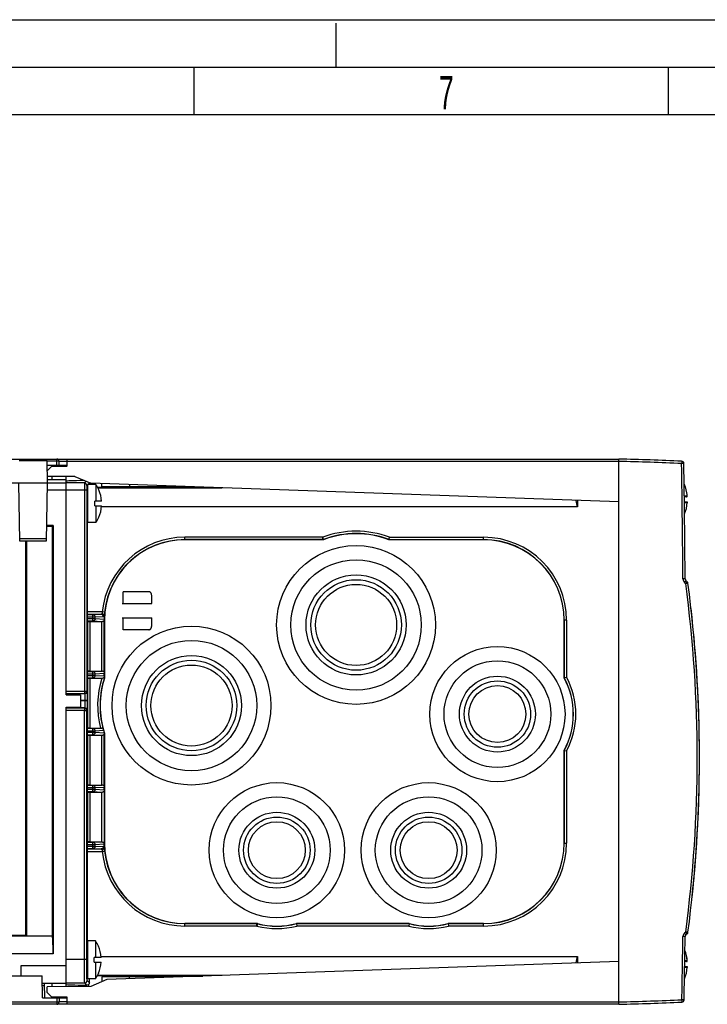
# Model space of a CAD drawing. Header units: millimetres. Extents: x 0 to 841, y 0 to 594.
# Tile 23 of 61: x 307 to 380, y 490 to 594. Entities that reach past the tile are written whole.
import ezdxf

# ---------------------------------------------------------------- set-up
doc = ezdxf.new("R2010")
doc.units = ezdxf.units.MM
doc.header["$LTSCALE"] = 46.255
doc.linetypes.add('DASHED', pattern=[0.2, 0.1, -0.1])
doc.layers.get('0').update_dxf_attribs({"linetype": 'CONTINUOUS'})
for name, color, linetype in [('02___PRT_ALL_AXES', 7, 'CONTINUOUS'), ('DATUM_AXIS', 7, 'CONTINUOUS'), ('DRAFTS', 7, 'CONTINUOUS'), ('ROUNDS', 7, 'CONTINUOUS')]:
    doc.layers.add(name, color=color, linetype=linetype)
doc.styles.add('TEXTSTYLE_2', font='txt', dxfattribs={"width": 0.6})

msp = doc.modelspace()

# ---------------------------------------------------------------- linework, layer by layer
at = {"color": 7, "linetype": 'CONTINUOUS'}
for p, q in [((0, 594), (841, 594)), ((325.5, 589), (325.5, 584)), ((375.5, 589), (375.5, 584)), ((20, 584), (831, 584)), ((307.0807, 547.6758), (309.9934, 547.6758)), ((309.9962, 547.5186), (310.0371, 545.1758)), ((310.5674, 546.9121), (310.5676, 546.9258)), ((310.5676, 546.9258), (312.1081, 546.9258)), ((312.1371, 546.9758), (311.2993, 546.9758)), ((312.0371, 546.9258), (312.0371, 546.9249)), ((267.8871, 545.1758), (312.0371, 545.1758)), ((307.1444, 539.0258), (307.0371, 545.1758)), ((310.0371, 545.1758), (309.9297, 539.0258)), ((312.0371, 545.4758), (310.0318, 545.4758)), ((312.9241, 545.8189), (310.0371, 545.8441)), ((310.5423, 545.4758), (310.5487, 545.8396)), ((312.0371, 522.8258), (312.0371, 545.8266)), ((312.9241, 545.8189), (314.6371, 545.1191)), ((314.473, 545.1618), (314.473, 544.9758)), ((370.2871, 543.1758), (314.6371, 545.1191)), ((315.8041, 544.7626), (315.8041, 545.0784)), ((315.1594, 544.9758), (315.1594, 543.2258)), ((327.3327, 544.6758), (315.3412, 544.6758)), ((315.4771, 544.4158), (315.4704, 544.409)), ((315.8041, 544.7626), (318.716, 544.8116)), ((315.8041, 544.7626), (326.4408, 544.7069)), ((318.716, 544.9767), (318.716, 544.8116)), ((318.716, 544.8116), (324.277, 544.7825)), ((314.2326, 543.9758), (314.2871, 543.9758)), ((315.0371, 542.7258), (315.0371, 543.2258)), ((315.7692, 543.2258), (315.0371, 543.2258)), ((377.4133, 543.6758), (377.1897, 543.6758)), ((377.1963, 543.1758), (377.4133, 543.1758)), ((377.5059, 543.7759), (377.5047, 543.7847)), ((377.5059, 543.0757), (377.5047, 543.0668)), ((314.2326, 541.9758), (314.2871, 541.9758)), ((315.0371, 542.7258), (315.7692, 542.7258)), ((315.1594, 542.7258), (315.1594, 540.9758)), ((314.2871, 531.5464), (314.2871, 540.9758)), ((315.4704, 541.5425), (315.4771, 541.5357)), ((310.5371, 540.5456), (309.9563, 540.5456)), ((310.6593, 540.6678), (309.9584, 540.6678)), ((310.6593, 540.6678), (310.5371, 540.5456)), ((310.5371, 540.5456), (310.5371, 497.4133)), ((310.6593, 540.6678), (310.6593, 495.4835)), ((309.9297, 539.0258), (307.1444, 539.0258)), ((307.7871, 497.4832), (307.7871, 539.0258)), ((307.8569, 539.0258), (307.8569, 497.4133)), ((339.0719, 539.154), (324.5371, 539.154)), ((346.0592, 539.1715), (346.0559, 539.154)), ((356.0371, 539.154), (346.0559, 539.154)), ((346.0592, 539.1715), (346.1055, 539.4214)), ((320.7373, 533.6758), (318.0536, 533.6758)), ((321.0609, 532.4258), (321.0609, 533.1758)), ((317.9367, 532.4258), (321.0609, 532.4258)), ((314.226, 530.994), (314.226, 530.8575)), ((314.2828, 531.2965), (314.2303, 531.244)), ((314.2828, 530.5551), (314.2303, 530.6076)), ((314.5328, 530.5508), (315.7783, 530.5508)), ((316.0589, 530.6758), (316.0589, 524.5743)), ((317.9367, 530.9258), (321.0609, 530.9258)), ((321.0609, 530.1758), (321.0609, 530.9258)), ((364.5153, 524.5974), (364.5153, 530.6758)), ((320.7373, 529.6758), (318.0536, 529.6758)), ((314.226, 524.994), (314.226, 524.8575)), ((314.2828, 525.2965), (314.2303, 525.244)), ((314.2828, 524.5551), (314.2303, 524.6076)), ((314.5328, 525.3008), (315.7783, 525.3008)), ((314.5328, 524.5508), (315.7716, 524.5508)), ((315.7716, 524.5508), (315.7783, 524.5508)), ((316.0371, 524.7996), (316.0371, 525.0519)), ((316.0414, 524.577), (316.0589, 524.5743)), ((364.5328, 524.6018), (364.5153, 524.5974)), ((364.5328, 524.6018), (364.7828, 524.6648)), ((312.0371, 522.8258), (313.5371, 522.7996)), ((313.5371, 522.7996), (313.5371, 521.552)), ((312.0371, 521.5258), (313.5371, 521.552)), ((312.0371, 492.0249), (312.0371, 521.5258)), ((314.2828, 519.2965), (314.2303, 519.244)), ((314.5328, 519.3008), (315.6339, 519.3008)), ((314.226, 518.994), (314.226, 518.8575)), ((314.2828, 518.5551), (314.2303, 518.6076)), ((314.5328, 518.5508), (315.7783, 518.5508)), ((316.0372, 518.7739), (316.0589, 518.7772)), ((316.0589, 518.7772), (316.0589, 507.1758)), ((364.5153, 507.1758), (364.5153, 516.9542)), ((364.5328, 516.9497), (364.5153, 516.9542)), ((364.5328, 516.9497), (364.7828, 516.8867)), ((314.226, 512.994), (314.226, 512.8575)), ((314.2828, 513.2965), (314.2303, 513.244)), ((314.5328, 513.3008), (315.7783, 513.3008)), ((316.0371, 512.7996), (316.0371, 513.0519)), ((314.2828, 512.5551), (314.2303, 512.6076)), ((314.5328, 512.5508), (315.7783, 512.5508)), ((314.226, 506.994), (314.226, 506.8575)), ((314.2828, 507.2965), (314.2303, 507.244)), ((314.5328, 507.3008), (315.7783, 507.3008)), ((316.0371, 506.6904), (316.0371, 507.1758)), ((316.0392, 507.1758), (316.0371, 507.1757)), ((314.2828, 506.5551), (314.2303, 506.6076)), ((314.2871, 496.8758), (314.2871, 506.3051)), ((324.5371, 498.6976), (332.1368, 498.6976)), ((336.3047, 498.6976), (348.1694, 498.6976)), ((336.307, 498.6801), (336.3047, 498.6976)), ((336.307, 498.6801), (336.3396, 498.4301)), ((348.1671, 498.6801), (348.1346, 498.4301)), ((348.1671, 498.6801), (348.1694, 498.6976)), ((352.3047, 498.6976), (356.0371, 498.6976)), ((352.307, 498.6801), (352.3047, 498.6976)), ((352.307, 498.6801), (352.3396, 498.4301)), ((310.5746, 497.3758), (306.1797, 497.3758)), ((306.2871, 497.4832), (307.7871, 497.4832)), ((307.8569, 497.4133), (307.7871, 497.4832)), ((307.8569, 497.4133), (310.5371, 497.4133)), ((310.5746, 497.3758), (310.5371, 497.4133)), ((315.1094, 496.8758), (315.1094, 495.1258)), ((315.4271, 496.3158), (315.4204, 496.309)), ((310.6593, 495.4835), (306.095, 495.4835)), ((314.2326, 495.8758), (314.2371, 495.8758)), ((307.2696, 493.1758), (307.2887, 494.268)), ((307.2887, 494.268), (312.0371, 494.268)), ((315.7192, 495.1258), (314.9871, 495.1258)), ((314.9871, 494.6258), (314.9871, 495.1258)), ((314.9871, 494.6258), (315.7192, 494.6258)), ((315.1094, 494.6258), (315.1094, 492.8758)), ((370.2871, 494.6758), (316.3308, 492.7916)), ((377.4133, 494.6758), (377.2348, 494.6758)), ((377.5059, 494.7759), (377.5047, 494.7847)), ((267.8871, 493.1758), (309.4969, 493.1758)), ((309.5371, 490.8758), (309.4969, 493.1758)), ((314.2326, 493.8758), (314.2371, 493.8758)), ((327.3327, 493.1758), (315.2912, 493.1758)), ((315.4204, 493.4425), (315.4271, 493.4357)), ((377.2268, 494.1758), (377.4133, 494.1758)), ((377.5059, 494.0757), (377.5047, 494.0668)), ((312.0371, 492.3758), (309.5109, 492.3758)), ((310.5574, 492.012), (310.551, 492.3758)), ((314.473, 492.4398), (314.473, 492.8758)), ((316.3308, 492.7916), (314.6371, 492.0476)), ((315.8041, 493.0889), (326.4408, 493.1446)), ((318.716, 493.0399), (315.8041, 493.0889)), ((315.8041, 493.0889), (315.8041, 492.5602)), ((324.277, 493.0691), (318.716, 493.0399)), ((318.716, 492.8749), (318.716, 493.0399)), ((314.6371, 492.0476), (310.0371, 492.0074)), ((310.5764, 490.9258), (310.5761, 490.9394)), ((310.5764, 490.9258), (312.1081, 490.9258)), ((311.2993, 490.8758), (312.1371, 490.8758)), ((312.0371, 490.9266), (312.0371, 490.9258))]:
    msp.add_line(p, q, dxfattribs=at)
at = {"color": 7, "linetype": 'DASHED'}
msp.add_line((340.5, 589), (340.5, 594), dxfattribs=at)
at = {"color": 2, "linetype": 'CONTINUOUS'}
for p, q in [((15, 589), (836, 589)), ((314.2264, 543.8008), (314.2871, 543.8008)), ((314.2264, 542.1508), (314.2871, 542.1508)), ((314.2264, 495.7008), (314.2371, 495.7008)), ((314.2264, 494.0508), (314.2371, 494.0508))]:
    msp.add_line(p, q, dxfattribs=at)
at = {"color": 9, "linetype": 'CONTINUOUS'}
for p, q in [((307.078, 547.5186), (309.9962, 547.5186)), ((313.9585, 545.1471), (312.0371, 545.147)), ((314.1354, 545.3241), (313.9585, 545.1471)), ((314.473, 545.1618), (314.2085, 544.8972)), ((310.024, 544.4258), (312.0371, 544.4258)), ((313.9513, 544.3973), (312.0371, 544.3971)), ((313.9513, 544.3973), (313.9513, 523.2018)), ((314.1999, 544.3973), (313.9513, 544.3973)), ((314.1999, 544.3973), (314.1999, 523.2018)), ((315.3651, 544.6363), (328.4616, 544.6363)), ((365.9345, 543.3278), (365.9345, 542.6364)), ((377.1888, 543.7847), (377.5047, 543.7847)), ((377.5047, 543.0668), (377.1976, 543.0668)), ((365.9345, 542.6364), (315.7615, 542.6364)), ((309.934, 539.2714), (307.1401, 539.2714)), ((324.5371, 539.154), (324.5371, 539.4214)), ((339.0687, 539.4214), (324.5371, 539.4214)), ((339.0687, 539.1715), (324.5371, 539.1715)), ((339.0687, 539.1715), (339.0687, 539.4214)), ((339.1576, 539.1878), (339.0687, 539.4214)), ((339.0719, 539.154), (339.0687, 539.1715)), ((339.1609, 539.1703), (339.1576, 539.1878)), ((346.0592, 539.1715), (356.0371, 539.1715)), ((346.1055, 539.4214), (356.0371, 539.4214)), ((356.0371, 539.154), (356.0371, 539.4214)), ((318.0536, 532.4258), (318.0536, 533.6758)), ((315.0889, 530.994), (314.226, 530.994)), ((314.226, 530.8575), (315.0889, 530.8575)), ((314.8485, 531.244), (314.2303, 531.244)), ((314.2303, 530.6076), (314.8485, 530.6076)), ((315.7081, 531.2965), (314.2828, 531.2965)), ((314.2828, 530.5551), (314.2828, 525.2965)), ((315.8349, 531.5464), (314.2871, 531.5464)), ((314.5328, 530.5508), (314.5328, 525.3008)), ((315.7081, 531.2965), (314.8485, 531.244)), ((314.8485, 530.6076), (314.8485, 531.244)), ((314.8485, 530.6076), (315.7783, 530.5508)), ((315.9485, 531.0465), (315.0889, 530.994)), ((315.0889, 530.8575), (315.0889, 530.994)), ((315.0889, 530.8575), (316.038, 530.7996)), ((315.7914, 525.3005), (315.7914, 530.5511)), ((316.0836, 531.5216), (315.8349, 531.5464)), ((316.0589, 530.6758), (316.0392, 530.6758)), ((316.0414, 525.2223), (316.0414, 530.6293)), ((318.0536, 529.6758), (318.0536, 530.9258)), ((364.7828, 530.6758), (364.5153, 530.6758)), ((364.5328, 530.6758), (364.5328, 524.6018)), ((364.7828, 530.6758), (364.7828, 524.6648)), ((315.0889, 524.994), (314.226, 524.994)), ((314.226, 524.8575), (315.0889, 524.8575)), ((314.8485, 525.244), (314.2303, 525.244)), ((314.2303, 524.6076), (314.8485, 524.6076)), ((314.2828, 524.5551), (314.2828, 519.2965)), ((314.5328, 524.5508), (314.5328, 519.3008)), ((315.7783, 525.3008), (314.8485, 525.244)), ((314.8485, 524.6076), (314.8485, 525.244)), ((314.8485, 524.6076), (315.7783, 524.5508)), ((316.0371, 525.0519), (315.0889, 524.994)), ((315.0889, 524.8575), (315.0889, 524.994)), ((315.0889, 524.8575), (316.0371, 524.7996)), ((312.0371, 523.202), (314.1999, 523.2018)), ((312.0371, 522.952), (313.9499, 522.9519)), ((313.9815, 522.9203), (312.0371, 522.9203)), ((313.9499, 522.9519), (313.9815, 522.9203)), ((314.1999, 523.2018), (314.2314, 523.1703)), ((313.9806, 521.4304), (312.0371, 521.4304)), ((313.9499, 521.3997), (312.0371, 521.3995)), ((314.2477, 522.2204), (313.5371, 522.2204)), ((314.2477, 522.1802), (313.5371, 522.1802)), ((313.9806, 521.4304), (313.9499, 521.3997)), ((313.9978, 522.2204), (313.9978, 522.1802)), ((314.2477, 522.2204), (314.2477, 522.1802)), ((313.9513, 521.1497), (312.0371, 521.1495)), ((313.9513, 494.924), (313.9513, 521.1497)), ((313.9513, 521.1497), (314.1999, 521.1497)), ((314.2306, 521.1804), (314.1999, 521.1497)), ((314.1999, 494.924), (314.1999, 521.1497)), ((314.8485, 519.244), (314.2303, 519.244)), ((315.7938, 519.3017), (314.8485, 519.244)), ((314.8485, 518.6076), (314.8485, 519.244)), ((315.0889, 518.994), (314.226, 518.994)), ((314.226, 518.8575), (315.0889, 518.8575)), ((314.2303, 518.6076), (314.8485, 518.6076)), ((314.2828, 518.5551), (314.2828, 513.2965)), ((314.5328, 518.5508), (314.5328, 513.3008)), ((314.8485, 518.6076), (315.7783, 518.5508)), ((315.9499, 519.0466), (315.0889, 518.994)), ((315.0889, 518.8575), (315.0889, 518.994)), ((315.0889, 518.8575), (316.0283, 518.8001)), ((315.7914, 513.3005), (315.7914, 518.5511)), ((316.0414, 513.2223), (316.0414, 518.6293)), ((364.5328, 516.9497), (364.5328, 507.1758)), ((364.7828, 516.8867), (364.7828, 507.1758)), ((315.0889, 512.994), (314.226, 512.994)), ((314.8485, 513.244), (314.2303, 513.244)), ((315.7783, 513.3008), (314.8485, 513.244)), ((314.8485, 512.6076), (314.8485, 513.244)), ((316.0371, 513.0519), (315.0889, 512.994)), ((315.0889, 512.8575), (315.0889, 512.994)), ((314.226, 512.8575), (315.0889, 512.8575)), ((314.2303, 512.6076), (314.8485, 512.6076)), ((314.2828, 512.5551), (314.2828, 507.2965)), ((314.5328, 512.5508), (314.5328, 507.3008)), ((314.8485, 512.6076), (315.7783, 512.5508)), ((315.0889, 512.8575), (316.0371, 512.7996)), ((315.7914, 507.3005), (315.7914, 512.5511)), ((316.0414, 512.6293), (316.0414, 507.2223)), ((315.0889, 506.994), (314.226, 506.994)), ((314.226, 506.8575), (315.0889, 506.8575)), ((314.8485, 507.244), (314.2303, 507.244)), ((315.7783, 507.3008), (314.8485, 507.244)), ((314.8485, 506.6076), (314.8485, 507.244)), ((316.0371, 507.0519), (315.0889, 506.994)), ((315.0889, 506.8575), (315.0889, 506.994)), ((315.0889, 506.8575), (315.9485, 506.805)), ((316.0589, 507.1758), (316.0392, 507.1758)), ((364.5153, 507.1758), (364.7828, 507.1758)), ((314.2303, 506.6076), (314.8485, 506.6076)), ((314.2828, 506.5551), (315.7081, 506.5551)), ((314.2871, 506.3051), (315.8349, 506.3051)), ((314.8485, 506.6076), (315.7081, 506.5551)), ((315.8349, 506.3051), (316.0836, 506.33)), ((324.5371, 498.4301), (324.5371, 498.6976)), ((332.1346, 498.6801), (324.5371, 498.6801)), ((332.1346, 498.4301), (324.5371, 498.4301)), ((332.1368, 498.6976), (332.1346, 498.6801)), ((332.1346, 498.4301), (332.1346, 498.6801)), ((332.1981, 498.6718), (332.1346, 498.4301)), ((332.2005, 498.6894), (332.1981, 498.6718)), ((348.1671, 498.6801), (336.307, 498.6801)), ((348.1346, 498.4301), (336.3396, 498.4301)), ((356.0371, 498.6801), (352.307, 498.6801)), ((356.0371, 498.4301), (352.3396, 498.4301)), ((356.0371, 498.4301), (356.0371, 498.6976)), ((312.0371, 494.9242), (314.1999, 494.924)), ((315.7115, 495.2151), (365.9345, 495.2151)), ((365.9345, 495.2151), (365.9345, 494.5238)), ((377.2365, 494.7847), (377.5047, 494.7847)), ((328.4616, 493.2152), (315.3151, 493.2152)), ((377.5047, 494.0668), (377.2251, 494.0668)), ((312.0371, 492.4245), (313.9885, 492.4244)), ((314.2203, 492.1926), (313.9885, 492.4244)), ((314.473, 492.4398), (314.2385, 492.6743))]:
    msp.add_line(p, q, dxfattribs=at)
at = {"color": 7, "linetype": 'CONTINUOUS'}
for centre, radius in [((342.5871, 530.1758), 8.375), ((342.5871, 530.1758), 4.775), ((325.2371, 521.6758), 8.375), ((357.4871, 520.7758), 7.125), ((325.2371, 521.6758), 4.775), ((357.4871, 520.7758), 3.5), ((334.2371, 506.4258), 7.125), ((350.2371, 506.4258), 7.125), ((334.2371, 506.4258), 3.5), ((350.2371, 506.4258), 3.5)]:
    msp.add_circle(centre, radius, dxfattribs=at)
at = {"color": 9, "linetype": 'CONTINUOUS'}
for centre, radius in [((342.5871, 530.1758), 6.875), ((342.5871, 530.1758), 5.275), ((342.5871, 530.1758), 4.275), ((325.2371, 521.6758), 6.875), ((325.2371, 521.6758), 5.275), ((357.4871, 520.7758), 5.625), ((325.2371, 521.6758), 4.275), ((357.4871, 520.7758), 4), ((357.4871, 520.7758), 3), ((334.2371, 506.4258), 5.625), ((350.2371, 506.4258), 5.625), ((334.2371, 506.4258), 4), ((350.2371, 506.4258), 4), ((334.2371, 506.4258), 3), ((350.2371, 506.4258), 3)]:
    msp.add_circle(centre, radius, dxfattribs=at)
for centre, radius, start, end in [((313.9584, 544.8971), 0.2501, 0.020944, 89.979056), ((373.5371, 543.4258), 3.9839, 5.169773, 24.104747), ((373.5371, 543.4258), 3.9839, 337.322233, 354.830227), ((342.5871, 530.1758), 9.8925, 69.166064, 110.833936), ((324.5371, 530.6758), 8.7457, 90, 174.286463), ((324.5371, 530.6758), 8.4957, 90, 174.286463), ((342.5871, 530.1758), 9.6425, 68.894699, 110.833936), ((356.0371, 530.6758), 8.7457, 0, 90), ((356.0371, 530.6758), 8.4957, 0, 90), ((325.2371, 521.6758), 9.8925, 163.104658, 193.891323), ((325.2371, 521.6758), 9.6425, 162.489469, 194.253676), ((357.4871, 520.7758), 8.0175, 331.496537, 28.503463), ((357.4871, 520.7758), 8.2675, 331.939701, 28.060299), ((313.9498, 523.2019), 0.2501, 270.020961, 359.979039), ((313.9814, 523.1704), 0.2501, 270.020944, 359.979056), ((313.9498, 521.1496), 0.2501, 0.020961, 89.979039), ((313.9805, 521.1803), 0.2501, 0.020944, 89.979056), ((356.0371, 507.1758), 8.7457, 270, 360), ((356.0371, 507.1758), 8.4957, 270, 360), ((324.5371, 507.1758), 8.7457, 185.713537, 270), ((324.5371, 507.1758), 8.4957, 185.713537, 270), ((332.1344, 498.429), 0.2511, 75.299618, 89.967503), ((334.2371, 506.4258), 8.2675, 255.267121, 284.732879), ((334.2371, 506.4258), 8.0175, 255.267121, 284.962073), ((350.2371, 506.4258), 8.2675, 255.267121, 284.732879), ((350.2371, 506.4258), 8.0175, 255.037927, 284.962073), ((373.5371, 494.4258), 3.9839, 5.169773, 21.102342), ((373.5371, 494.4258), 3.9839, 337.153241, 354.830227), ((313.9884, 492.6744), 0.2501, 270.020961, 359.979039)]:
    msp.add_arc(centre, radius, start, end, dxfattribs=at)
at = {"color": 7, "linetype": 'CONTINUOUS'}
for centre, radius, start, end in [((314.2258, 545.1618), 0.2472, 0.000377, 5.794444), ((312.2871, 542.9758), 3.4911, 4.106551, 24.239722), ((373.5371, 543.4258), 3.9843, 5.040328, 24.042706), ((373.5371, 543.4258), 3.9843, 337.24353, 354.959672), ((377.4092, 543.7672), 0.0971, 358.820806, 5.10768), ((312.2871, 542.9758), 3.4911, 335.760278, 355.893449), ((342.5871, 530.1758), 9.625, 68.875266, 110.852628), ((318.3863, 530.7606), 2.3486, 182.070376, 183.206107), ((325.2371, 521.6758), 9.625, 162.473404, 197.526596), ((357.4871, 520.7758), 8, 331.464661, 28.535339), ((315.6457, 530.8393), 11.5386, 269.941659, 270.735547), ((318.8111, 519.7286), 2.9336, 198.450083, 198.992017), ((324.5371, 507.1758), 8.5, 180, 182.883762), ((332.1367, 498.4466), 0.251, 75.281802, 89.969587), ((334.2371, 506.4258), 8, 255.251389, 284.978552), ((350.2371, 506.4258), 8, 255.021448, 284.978552), ((312.2371, 494.8758), 3.4911, 4.106551, 24.239722), ((373.5371, 494.4258), 3.9843, 5.040328, 20.992868), ((312.2371, 494.8758), 3.4911, 335.760278, 355.893449), ((377.4092, 494.7672), 0.0971, 358.820806, 5.10768), ((373.5371, 494.4258), 3.9843, 337.086108, 354.959672)]:
    msp.add_arc(centre, radius, start, end, dxfattribs=at)
for centre, major_axis, ratio, start_param, end_param in [((317.0371, 545.3368), (5, 0), 0.01745506, 2.23974767, 3.14159265), ((314.2373, 542.9758), (0, 1.0366), 0.01745507, -0.26489908, 3.40649173), ((314.2304, 530.994), (0, 0.25), 0.01745506, 0.01745329, 1.57079633), ((314.2304, 530.8575), (0, 0.25), 0.01745506, -4.71238898, -3.15904595), ((314.2827, 531.5464), (0, 0.25), 0.01745506, -3.12413936, -1.57079633), ((314.5328, 530.5551), (0.25, 0), 0.01745506, -3.12413936, -1.57079633), ((315.7771, 530.8008), (0.2596, -0.0159), 0.96138855, -1.50733531, -1.45698889), ((324.0477, 530.6758), (8.0106, 0), 0.99813209, 3.08435089, 3.12611103), ((314.2304, 524.994), (0, 0.25), 0.01745506, 0.01745329, 1.57079633), ((314.2304, 524.8575), (0, 0.25), 0.01745506, -4.71238898, -3.15904595), ((314.5328, 525.2964), (0.25, 0), 0.01745506, 1.57079633, 3.12413936), ((314.5328, 524.5551), (0.25, 0), 0.01745506, -3.12413936, -1.57079633), ((315.7771, 525.0507), (0.2596, 0.0159), 0.96138855, 1.45698889, 1.50733531), ((316.054, 525.0676), (0.0011, 0.2505), 0.06739453, 0.90595421, 1.63386806), ((316.054, 524.7839), (-0.0011, 0.2505), 0.06739453, 1.50772459, 2.02948968), ((314.2304, 518.994), (0, 0.25), 0.01745506, 0.01745329, 1.57079633), ((314.5328, 519.2964), (0.25, 0), 0.01745506, 1.57079633, 3.12413936), ((314.2304, 518.8575), (0, 0.25), 0.01745506, -4.71238898, -3.15904595), ((314.5328, 518.5551), (0.25, 0), 0.01745506, -3.12413936, -1.57079633), ((315.7771, 518.8008), (0.2596, -0.0159), 0.96138855, -1.50733531, -1.45698889), ((324.68, 521.6758), (9.1188, 0), 0.99813209, -2.8485536, -2.82014428), ((316.054, 518.7839), (-0.0011, 0.2505), 0.06739453, -4.6726621, -4.04754686), ((314.2304, 512.994), (0, 0.25), 0.01745506, 0.01745329, 1.57079633), ((314.5328, 513.2964), (0.25, 0), 0.01745506, 1.57079633, 3.12413936), ((315.7771, 513.0507), (0.2596, 0.0159), 0.96138855, 1.45698889, 1.50733531), ((316.054, 513.0676), (0.0011, 0.2505), 0.06739453, 0.90595421, 1.63386806), ((314.2304, 512.8575), (0, 0.25), 0.01745506, -4.71238898, -3.15904595), ((314.5328, 512.5551), (0.25, 0), 0.01745506, -3.12413936, -1.57079633), ((315.7771, 512.8008), (0.2596, -0.0159), 0.96138855, -1.50733531, -1.45698889), ((316.054, 512.7839), (-0.0011, 0.2505), 0.06739453, 1.50772459, 2.23563844), ((314.2304, 506.994), (0, 0.25), 0.01745506, 0.01745329, 1.57079633), ((314.2304, 506.8575), (0, 0.25), 0.01745506, -4.71238898, -3.15904595), ((314.5328, 507.2964), (0.25, 0), 0.01745506, 1.57079633, 3.12413936), ((315.7771, 507.0507), (0.2596, 0.0159), 0.96138855, 1.45698889, 1.50733531), ((316.054, 507.0676), (0.0011, 0.2505), 0.06739453, 0.90595421, 1.12485316), ((314.2827, 506.3051), (0, 0.25), 0.01745506, -1.57079633, -0.01745329), ((310.5746, 494.8758), (0, 2.5), 0.03492077, -1.32523081, 0), ((314.2373, 494.8758), (0, 1.0366), 0.01745507, 0.01368634, 3.12790631), ((317.0371, 492.2647), (5, 0), 0.01745506, -3.14159265, -2.16924805)]:
    msp.add_ellipse(centre, major_axis=major_axis, ratio=ratio, start_param=start_param, end_param=end_param, dxfattribs=at)
at = {"color": 9, "linetype": 'CONTINUOUS'}
for points, knots in [([(313.9585, 545.1471), (313.9582, 545.1467), (313.9581, 545.145), (313.9577, 545.1418), (313.9574, 545.1367), (313.957, 545.13), (313.9567, 545.1215), (313.9562, 545.1067), (313.9556, 545.0842), (313.955, 545.0524), (313.9544, 545.0143), (313.9539, 544.9705), (313.9531, 544.9017), (313.9524, 544.8047), (313.9517, 544.6777), (313.9513, 544.5402), (313.9513, 544.4455), (313.9513, 544.3973)], [0, 0, 0, 0, 0.00207992, 0.00648057, 0.01321215, 0.02226357, 0.03361538, 0.04724178, 0.08118642, 0.1237805, 0.1746243, 0.23323985, 0.29907592, 0.44986906, 0.62133923, 0.80704286, 1, 1, 1, 1]), ([(314.2085, 544.8972), (314.2082, 544.8969), (314.2079, 544.8958), (314.2075, 544.8936), (314.2071, 544.8902), (314.2065, 544.8835), (314.2058, 544.8721), (314.2051, 544.8552), (314.2043, 544.834), (314.2036, 544.8087), (314.203, 544.7794), (314.2021, 544.7336), (314.2012, 544.6689), (314.2005, 544.5842), (314.2, 544.4925), (314.1999, 544.4294), (314.1999, 544.3973)], [0, 0, 0, 0, 0.00219329, 0.00664665, 0.01341054, 0.02248358, 0.04748608, 0.08143988, 0.12403286, 0.17486801, 0.23346922, 0.29928662, 0.45003353, 0.6214509, 0.80709908, 1, 1, 1, 1]), ([(315.0889, 530.994), (315.0887, 531.0264), (315.0761, 531.0915), (315.023, 531.1743), (314.9433, 531.2304), (314.8798, 531.2438), (314.8485, 531.244)], [0, 0, 0, 0, 0.2543168, 0.50635079, 0.75467199, 1, 1, 1, 1]), ([(315.0889, 530.8575), (315.0887, 530.8251), (315.0761, 530.76), (315.023, 530.6772), (314.9433, 530.6212), (314.8798, 530.6077), (314.8485, 530.6076)], [0, 0, 0, 0, 0.2543168, 0.50635079, 0.75467199, 1, 1, 1, 1]), ([(315.8033, 531.3639), (315.797, 531.3537), (315.7838, 531.3355), (315.7602, 531.3139), (315.7348, 531.3003), (315.7168, 531.2967), (315.7081, 531.2965)], [0, 0, 0, 0, 0.29546541, 0.55472537, 0.78559193, 1, 1, 1, 1]), ([(315.9485, 531.0465), (315.9484, 531.0789), (315.9358, 531.144), (315.8826, 531.2268), (315.8029, 531.2829), (315.7394, 531.2963), (315.7081, 531.2965)], [0, 0, 0, 0, 0.25431679, 0.50635079, 0.754672, 1, 1, 1, 1]), ([(315.8349, 531.5464), (315.8315, 531.5296), (315.8198, 531.469), (315.81, 531.408), (315.8033, 531.3639)], [0, 0, 0, 0, 0.27765521, 1, 1, 1, 1]), ([(315.9485, 531.0465), (315.9707, 531.0479), (315.9958, 531.0744), (316.0151, 531.108), (316.0318, 531.144), (316.0416, 531.1736), (316.0476, 531.1947)], [0, 0, 0, 0, 0.36076087, 0.4930488, 0.64386448, 1, 1, 1, 1]), ([(316.0836, 531.5216), (316.0763, 531.449), (316.0645, 531.3196), (316.0546, 531.19), (316.0502, 531.1332)], [0, 0, 0, 0, 0.5612661, 1, 1, 1, 1]), ([(315.0889, 524.994), (315.0887, 525.0264), (315.0761, 525.0915), (315.023, 525.1743), (314.9433, 525.2304), (314.8798, 525.2438), (314.8485, 525.244)], [0, 0, 0, 0, 0.2543168, 0.50635079, 0.75467199, 1, 1, 1, 1]), ([(315.0889, 524.8575), (315.0887, 524.8251), (315.0761, 524.76), (315.023, 524.6772), (314.9433, 524.6212), (314.8798, 524.6077), (314.8485, 524.6076)], [0, 0, 0, 0, 0.2543168, 0.50635079, 0.75467199, 1, 1, 1, 1]), ([(313.9513, 523.2018), (313.9513, 523.1703), (313.9512, 523.1244), (313.951, 523.066), (313.9509, 523.0288), (313.9507, 522.9981), (313.9505, 522.9771), (313.9503, 522.9644), (313.9502, 522.9582), (313.9501, 522.9543), (313.95, 522.9524), (313.9499, 522.9519)], [0, 0, 0, 0, 0.37868827, 0.55017471, 0.70098479, 0.82545099, 0.91889647, 0.95284013, 0.97781184, 0.99357786, 1, 1, 1, 1]), ([(313.9815, 522.9203), (313.9819, 522.92), (313.9825, 522.9184), (313.9832, 522.9154), (313.984, 522.9106), (313.9848, 522.9043), (313.9855, 522.8963), (313.9866, 522.8826), (313.9879, 522.8616), (313.9893, 522.8319), (313.9907, 522.7964), (313.9919, 522.7555), (313.9935, 522.6913), (313.9952, 522.6007), (313.9967, 522.4822), (313.9976, 522.3538), (313.9978, 522.2655), (313.9978, 522.2204)], [0, 0, 0, 0, 0.00232544, 0.00684335, 0.01364767, 0.02274857, 0.03413503, 0.04778547, 0.08175498, 0.12435152, 0.17518104, 0.23376922, 0.29956732, 0.45026086, 0.62161026, 0.80718108, 1, 1, 1, 1]), ([(314.2314, 523.1703), (314.2319, 523.1698), (314.2324, 523.1676), (314.2332, 523.1635), (314.2339, 523.1571), (314.2347, 523.1485), (314.2355, 523.1377), (314.2366, 523.1191), (314.2379, 523.0906), (314.2393, 523.0502), (314.2406, 523.0021), (314.2419, 522.9466), (314.243, 522.8842), (314.2441, 522.8156), (314.2454, 522.7136), (314.2466, 522.5757), (314.2475, 522.4014), (314.2477, 522.2815), (314.2477, 522.2204)], [0, 0, 0, 0, 0.00219334, 0.00664701, 0.01341147, 0.02248533, 0.03385299, 0.04749051, 0.08144715, 0.12404323, 0.17488151, 0.23348555, 0.29930508, 0.37172152, 0.45005369, 0.62146805, 0.80710895, 1, 1, 1, 1]), ([(313.9499, 521.3997), (313.9501, 521.3992), (313.95, 521.3973), (313.9503, 521.3934), (313.9503, 521.3871), (313.9505, 521.3787), (313.9506, 521.3681), (313.9507, 521.3499), (313.9509, 521.3227), (313.951, 521.2855), (313.9512, 521.2432), (313.9513, 521.1973), (313.9512, 521.1658), (313.9513, 521.1497)], [0, 0, 0, 0, 0.00642166, 0.02218795, 0.0471596, 0.08110328, 0.12369997, 0.17454883, 0.29901505, 0.44982515, 0.62131162, 0.80703001, 1, 1, 1, 1]), ([(313.9978, 522.1802), (313.9978, 522.132), (313.9976, 522.0373), (313.9966, 521.8998), (313.9953, 521.7909), (313.994, 521.7103), (313.9928, 521.6562), (313.9916, 521.607), (313.9903, 521.5631), (313.9889, 521.5251), (313.9874, 521.4933), (313.986, 521.4708), (313.9849, 521.456), (313.9841, 521.4475), (313.9833, 521.4408), (313.9825, 521.4357), (313.9817, 521.4325), (313.9811, 521.4307), (313.9806, 521.4304)], [0, 0, 0, 0, 0.19282429, 0.37840034, 0.54975458, 0.62805987, 0.70045245, 0.76625218, 0.82484153, 0.87567166, 0.91826817, 0.95223667, 0.96588611, 0.97727114, 0.98636999, 0.99317129, 0.99768434, 1, 1, 1, 1]), ([(314.2477, 522.1802), (314.2477, 522.1159), (314.2475, 521.9897), (314.2466, 521.8063), (314.2453, 521.6611), (314.2439, 521.5537), (314.2428, 521.4815), (314.2416, 521.4159), (314.2402, 521.3575), (314.2388, 521.3068), (314.2373, 521.2643), (314.236, 521.2343), (314.2348, 521.2147), (314.234, 521.2033), (314.2332, 521.1943), (314.2325, 521.1875), (314.2316, 521.1832), (314.2311, 521.1809), (314.2306, 521.1804)], [0, 0, 0, 0, 0.19289104, 0.37853195, 0.54994631, 0.62827849, 0.70069489, 0.76651446, 0.8251185, 0.87595674, 0.91855286, 0.95250949, 0.96614699, 0.97751465, 0.98658853, 0.99335299, 0.99780666, 1, 1, 1, 1]), ([(315.0889, 518.994), (315.0887, 519.0264), (315.0761, 519.0915), (315.023, 519.1743), (314.9433, 519.2304), (314.8798, 519.2438), (314.8485, 519.244)], [0, 0, 0, 0, 0.2543168, 0.50635079, 0.75467199, 1, 1, 1, 1]), ([(315.0889, 518.8575), (315.0887, 518.8251), (315.0761, 518.76), (315.023, 518.6772), (314.9433, 518.6212), (314.8798, 518.6077), (314.8485, 518.6076)], [0, 0, 0, 0, 0.2543168, 0.50635079, 0.75467199, 1, 1, 1, 1]), ([(315.0889, 512.994), (315.0887, 513.0264), (315.0761, 513.0915), (315.023, 513.1743), (314.9433, 513.2304), (314.8798, 513.2438), (314.8485, 513.244)], [0, 0, 0, 0, 0.2543168, 0.50635079, 0.75467199, 1, 1, 1, 1]), ([(315.0889, 512.8575), (315.0887, 512.8251), (315.0761, 512.76), (315.023, 512.6772), (314.9433, 512.6212), (314.8798, 512.6077), (314.8485, 512.6076)], [0, 0, 0, 0, 0.2543168, 0.50635079, 0.75467199, 1, 1, 1, 1]), ([(315.0889, 506.994), (315.0887, 507.0264), (315.0761, 507.0915), (315.023, 507.1743), (314.9433, 507.2304), (314.8798, 507.2438), (314.8485, 507.244)], [0, 0, 0, 0, 0.2543168, 0.50635079, 0.75467199, 1, 1, 1, 1]), ([(315.0889, 506.8575), (315.0887, 506.8251), (315.0761, 506.76), (315.023, 506.6772), (314.9433, 506.6212), (314.8798, 506.6077), (314.8485, 506.6076)], [0, 0, 0, 0, 0.2543168, 0.50635079, 0.75467199, 1, 1, 1, 1]), ([(315.9485, 506.805), (315.9484, 506.7726), (315.9358, 506.7075), (315.8826, 506.6247), (315.8029, 506.5687), (315.7394, 506.5552), (315.7081, 506.5551)], [0, 0, 0, 0, 0.25431679, 0.50635079, 0.754672, 1, 1, 1, 1]), ([(315.9485, 506.805), (315.9569, 506.8045), (315.9756, 506.7969), (315.9985, 506.7725), (316.0198, 506.736), (316.0314, 506.7068), (316.0371, 506.6904)], [0, 0, 0, 0, 0.16681946, 0.37893326, 0.65510976, 1, 1, 1, 1]), ([(316.0836, 506.33), (316.0755, 506.4105), (316.0629, 506.5498), (316.0526, 506.6894), (316.0478, 506.7481)], [0, 0, 0, 0, 0.57847442, 1, 1, 1, 1]), ([(315.7081, 506.5551), (315.7168, 506.5548), (315.7348, 506.5513), (315.7602, 506.5377), (315.7838, 506.5161), (315.797, 506.4978), (315.8033, 506.4876)], [0, 0, 0, 0, 0.21440725, 0.44527361, 0.7045335, 1, 1, 1, 1]), ([(315.8033, 506.4876), (315.8052, 506.4747), (315.8146, 506.4137), (315.8253, 506.3528), (315.8349, 506.3051)], [0, 0, 0, 0, 0.21165297, 1, 1, 1, 1]), ([(313.9885, 492.4244), (313.9881, 492.4249), (313.9874, 492.4266), (313.986, 492.4319), (313.9845, 492.4423), (313.9828, 492.4591), (313.981, 492.4817), (313.9793, 492.51), (313.9775, 492.544), (313.9758, 492.5836), (313.9734, 492.6474), (313.9706, 492.7403), (313.9675, 492.867), (313.9646, 493.0131), (313.962, 493.1771), (313.9595, 493.3577), (313.9574, 493.5529), (313.9555, 493.7611), (313.9534, 494.0588), (313.9517, 494.4476), (313.9513, 494.7632), (313.9513, 494.924)], [0, 0, 0, 0, 0.00080654, 0.00216329, 0.00659771, 0.01334993, 0.02241513, 0.0337763, 0.04740887, 0.06328199, 0.08135909, 0.1239519, 0.17478947, 0.23339511, 0.29921838, 0.37164049, 0.44998022, 0.53350038, 0.62141474, 0.80708089, 1, 1, 1, 1]), ([(314.2385, 492.6743), (314.238, 492.6748), (314.2373, 492.6763), (314.2359, 492.6811), (314.2343, 492.6905), (314.2325, 492.7055), (314.2307, 492.7259), (314.2289, 492.7514), (314.2271, 492.782), (314.2253, 492.8177), (314.2228, 492.8751), (314.2199, 492.9587), (314.2167, 493.0727), (314.2137, 493.2041), (314.211, 493.3518), (314.2085, 493.5143), (314.2054, 493.756), (314.2025, 494.0826), (314.2004, 494.4953), (314.1999, 494.7793), (314.1999, 494.924)], [0, 0, 0, 0, 0.00083319, 0.00220575, 0.00665901, 0.0134228, 0.02249575, 0.03386225, 0.04749839, 0.06337372, 0.08145194, 0.12404434, 0.17487879, 0.23347923, 0.29929572, 0.37170986, 0.45004077, 0.62145588, 0.80710163, 1, 1, 1, 1])]:
    msp.add_open_spline(points, degree=3, knots=knots, dxfattribs=at)
at = {"color": 7, "linetype": 'CONTINUOUS'}
for points, knots in [([(365.9345, 542.6364), (365.9026, 542.7529), (365.8548, 542.9265), (365.8057, 543.1591), (365.7901, 543.2753), (365.7865, 543.333)], [0, 0, 0, 0, 0.50789326, 0.75702495, 1, 1, 1, 1]), ([(377.4133, 543.6758), (377.4273, 543.6758), (377.454, 543.6814), (377.4846, 543.7043), (377.5022, 543.7337), (377.5061, 543.755), (377.5063, 543.7652)], [0, 0, 0, 0, 0.29454993, 0.55391994, 0.78376263, 1, 1, 1, 1]), ([(377.4133, 543.1758), (377.4284, 543.1758), (377.4572, 543.1691), (377.4888, 543.1429), (377.5051, 543.1099), (377.5069, 543.0867), (377.5059, 543.0757)], [0, 0, 0, 0, 0.29644581, 0.55415298, 0.78253836, 1, 1, 1, 1]), ([(321.0609, 533.1758), (321.0609, 533.2404), (321.0517, 533.336), (321.0172, 533.4544), (320.9812, 533.5311), (320.9342, 533.5945), (320.8762, 533.6417), (320.8092, 533.67), (320.7613, 533.6758), (320.7373, 533.6758)], [0, 0, 0, 0, 0.29284646, 0.42985389, 0.55716654, 0.67461432, 0.78450975, 0.89132814, 1, 1, 1, 1]), ([(315.7914, 530.5511), (315.808, 530.5519), (315.8406, 530.5564), (315.8866, 530.5699), (315.9279, 530.5876), (315.9636, 530.6068), (315.9932, 530.6244), (316.0141, 530.6363), (316.0278, 530.6406), (316.0354, 530.6404), (316.0404, 530.6358), (316.0413, 530.6317), (316.0414, 530.6296)], [0, 0, 0, 0, 0.18180361, 0.35723, 0.52158282, 0.67092741, 0.79967062, 0.89776756, 0.93171733, 0.95611959, 0.97649723, 1, 1, 1, 1]), ([(315.8033, 531.3639), (315.8318, 531.3614), (315.8876, 531.3495), (315.9619, 531.313), (316.019, 531.261), (316.0419, 531.2168), (316.0476, 531.1947)], [0, 0, 0, 0, 0.27386455, 0.53859774, 0.78202651, 1, 1, 1, 1]), ([(316.038, 530.7996), (316.0378, 530.7853), (316.0375, 530.744), (316.0382, 530.7027), (316.0392, 530.6758)], [0, 0, 0, 0, 0.34629167, 1, 1, 1, 1]), ([(316.0476, 531.1947), (316.05, 531.1851), (316.0513, 531.1644), (316.0508, 531.1439), (316.0502, 531.1332)], [0, 0, 0, 0, 0.47949933, 1, 1, 1, 1]), ([(320.7373, 529.6758), (320.7613, 529.6758), (320.8092, 529.6815), (320.8762, 529.7099), (320.9342, 529.7571), (320.9812, 529.8205), (321.0172, 529.8972), (321.0517, 530.0156), (321.0609, 530.1111), (321.0609, 530.1758)], [0, 0, 0, 0, 0.10867186, 0.21549025, 0.32538568, 0.44283346, 0.57014611, 0.70715354, 1, 1, 1, 1]), ([(315.7783, 524.5508), (315.8303, 524.5507), (315.9068, 524.5718), (315.99, 524.6244), (316.0244, 524.656), (316.0393, 524.6729)], [0, 0, 0, 0, 0.52841576, 0.77072853, 1, 1, 1, 1]), ([(316.0414, 525.2223), (316.0412, 525.2201), (316.0405, 525.2159), (316.0356, 525.2112), (316.028, 525.2109), (316.0144, 525.2151), (315.9935, 525.227), (315.9639, 525.2446), (315.9282, 525.2638), (315.8868, 525.2815), (315.8408, 525.2951), (315.8081, 525.2996), (315.7914, 525.3005)], [0, 0, 0, 0, 0.02381267, 0.04422372, 0.06841733, 0.10209786, 0.19983435, 0.32847634, 0.47786625, 0.64235153, 0.81796934, 1, 1, 1, 1]), ([(316.0393, 524.6729), (316.0394, 524.6673), (316.0395, 524.6563), (316.0397, 524.6401), (316.0399, 524.6247), (316.0401, 524.6105), (316.0404, 524.5996), (316.0406, 524.5919), (316.0407, 524.587), (316.0409, 524.5831), (316.0409, 524.5798), (316.0413, 524.5783), (316.0411, 524.5771), (316.0414, 524.577)], [0, 0, 0, 0, 0.17548428, 0.34486951, 0.50604615, 0.65582557, 0.78923006, 0.84751117, 0.89853714, 0.94081178, 0.97272969, 0.99279154, 1, 1, 1, 1]), ([(315.8914, 519.3016), (315.8914, 519.3009), (315.8886, 519.2994), (315.8838, 519.2989), (315.8753, 519.2986), (315.8585, 519.2993), (315.831, 519.3012), (315.8072, 519.3019), (315.7938, 519.3017)], [0, 0, 0, 0, 0.02345723, 0.07540046, 0.15951108, 0.27510284, 0.59101447, 1, 1, 1, 1]), ([(315.8914, 519.3016), (315.8912, 519.2959), (315.893, 519.2792), (315.8993, 519.2414), (315.917, 519.1617), (315.9357, 519.0935), (315.9499, 519.0466)], [0, 0, 0, 0, 0.06574774, 0.19134169, 0.43878219, 1, 1, 1, 1]), ([(315.7914, 518.5511), (315.8081, 518.5519), (315.8408, 518.5564), (315.8868, 518.57), (315.9282, 518.5877), (315.9639, 518.607), (315.9935, 518.6246), (316.0144, 518.6365), (316.028, 518.6407), (316.0356, 518.6403), (316.0405, 518.6356), (316.0412, 518.6315), (316.0414, 518.6293)], [0, 0, 0, 0, 0.18202964, 0.35764661, 0.5221313, 0.67152223, 0.80016483, 0.8979012, 0.93158206, 0.95577612, 0.97618734, 1, 1, 1, 1]), ([(316.0414, 513.2223), (316.0412, 513.2201), (316.0405, 513.2159), (316.0356, 513.2112), (316.028, 513.2109), (316.0144, 513.2151), (315.9935, 513.227), (315.9639, 513.2446), (315.9282, 513.2638), (315.8868, 513.2815), (315.8408, 513.2951), (315.8081, 513.2996), (315.7914, 513.3005)], [0, 0, 0, 0, 0.02381267, 0.04422372, 0.06841732, 0.10209781, 0.1998344, 0.32847639, 0.4778663, 0.64235157, 0.81796936, 1, 1, 1, 1]), ([(315.7914, 512.5511), (315.8081, 512.5519), (315.8408, 512.5564), (315.8868, 512.57), (315.9282, 512.5877), (315.9639, 512.607), (315.9935, 512.6246), (316.0144, 512.6365), (316.028, 512.6407), (316.0356, 512.6403), (316.0405, 512.6356), (316.0412, 512.6315), (316.0414, 512.6293)], [0, 0, 0, 0, 0.1820306, 0.35764799, 0.52213269, 0.67152179, 0.80016399, 0.8979014, 0.93158239, 0.95577622, 0.97618735, 1, 1, 1, 1]), ([(315.7914, 507.3005), (315.8081, 507.2996), (315.8408, 507.2951), (315.8868, 507.2815), (315.9282, 507.2638), (315.9639, 507.2446), (315.9935, 507.227), (316.0144, 507.2151), (316.028, 507.2109), (316.0356, 507.2112), (316.0405, 507.2159), (316.0412, 507.2201), (316.0414, 507.2223)], [0, 0, 0, 0, 0.18202959, 0.35764671, 0.52213178, 0.67152321, 0.80016598, 0.89790204, 0.93158249, 0.95577622, 0.97618737, 1, 1, 1, 1]), ([(316.0478, 506.7481), (316.0484, 506.7368), (316.0484, 506.6916), (316.0399, 506.6466), (316.0299, 506.6143)], [0, 0, 0, 0, 0.25043293, 1, 1, 1, 1]), ([(316.0299, 506.6143), (316.0087, 506.5781), (315.9562, 506.5328), (315.8738, 506.4987), (315.827, 506.4897), (315.8033, 506.4876)], [0, 0, 0, 0, 0.47075495, 0.73268845, 1, 1, 1, 1]), ([(365.7865, 494.5186), (365.7901, 494.5762), (365.8057, 494.6924), (365.8548, 494.9251), (365.9026, 495.0987), (365.9345, 495.2151)], [0, 0, 0, 0, 0.24297505, 0.49210674, 1, 1, 1, 1]), ([(377.4133, 494.6758), (377.4273, 494.6758), (377.454, 494.6814), (377.4846, 494.7043), (377.5022, 494.7337), (377.5061, 494.755), (377.5063, 494.7652)], [0, 0, 0, 0, 0.29454993, 0.55391994, 0.78376263, 1, 1, 1, 1]), ([(377.4133, 494.1758), (377.4284, 494.1758), (377.4572, 494.1691), (377.4888, 494.1429), (377.5051, 494.1099), (377.5069, 494.0867), (377.5059, 494.0757)], [0, 0, 0, 0, 0.29644581, 0.55415298, 0.78253836, 1, 1, 1, 1]), ([(314.473, 492.4398), (314.473, 492.4044), (314.4578, 492.3346), (314.396, 492.252), (314.3123, 492.2025), (314.2502, 492.1923), (314.2203, 492.1926)], [0, 0, 0, 0, 0.27131623, 0.5288151, 0.7698955, 1, 1, 1, 1])]:
    msp.add_open_spline(points, degree=3, knots=knots, dxfattribs=at)
at = {"color": 9, "linetype": 'CONTINUOUS'}
msp.add_open_spline([(339.0687, 539.1715), (339.0988, 539.1715), (339.1295, 539.1771), (339.1576, 539.1878)], degree=3, dxfattribs=at)
at = {"color": 7, "linetype": 'CONTINUOUS'}
for points in [[(339.1609, 539.1703), (339.1327, 539.1596), (339.1021, 539.154), (339.0719, 539.154)], [(316.0371, 506.6904), (316.0371, 506.6649), (316.0346, 506.6393), (316.0299, 506.6143)]]:
    msp.add_open_spline(points, degree=3, dxfattribs=at)
at = {"layer": '02___PRT_ALL_AXES', "color": 7, "linetype": 'CONTINUOUS'}
for p, q in [((314.2871, 544.9758), (314.2871, 540.9758)), ((315.1594, 544.9758), (314.2871, 544.9758)), ((314.2871, 543.9758), (314.2326, 543.9758)), ((314.2871, 541.9758), (314.2326, 541.9758)), ((315.1594, 540.9758), (314.2871, 540.9758)), ((315.1094, 496.8758), (314.2371, 496.8758)), ((314.2371, 496.8758), (314.2371, 492.8758)), ((314.2371, 495.8758), (314.2326, 495.8758)), ((314.2371, 493.8758), (314.2326, 493.8758)), ((315.1094, 492.8758), (314.2371, 492.8758))]:
    msp.add_line(p, q, dxfattribs=at)
for centre, start, end in [((312.2871, 542.9758), 24.325087, 34.849905), ((312.2871, 542.9758), 325.150095, 335.674913), ((312.2371, 494.8758), 24.325087, 34.849905), ((312.2371, 494.8758), 325.150095, 335.674913)]:
    msp.add_arc(centre, 3.5, start, end, dxfattribs=at)
at = {"layer": 'DATUM_AXIS', "color": 7, "linetype": 'CONTINUOUS'}
for p, q in [((314.2871, 544.9758), (314.2871, 540.9758)), ((314.2871, 496.8758), (314.2871, 492.8758))]:
    msp.add_line(p, q, dxfattribs=at)
at = {"layer": 'DRAFTS', "color": 7, "linetype": 'CONTINUOUS'}
for p, q in [((310.523, 546.9117), (310.0371, 546.4258)), ((312.1371, 546.9258), (310.523, 546.9117)), ((309.5147, 492.1554), (309.7647, 492.1554)), ((309.7871, 490.8758), (309.7609, 492.3758)), ((310.0371, 491.4258), (310.0371, 492.0074)), ((310.523, 490.9399), (310.0371, 491.4258)), ((312.1371, 490.9258), (310.523, 490.9399))]:
    msp.add_line(p, q, dxfattribs=at)
at = {"layer": 'DRAFTS', "color": 9, "linetype": 'CONTINUOUS'}
msp.add_line((314.3875, 492.2534), (314.3875, 492.0454), dxfattribs=at)
at = {"layer": 'DRAFTS', "color": 7, "linetype": 'CONTINUOUS'}
for centre, radius, start, end in [((324.5371, 530.6758), 8.4782, 90, 180), ((356.0371, 530.6758), 8.4782, 0, 90), ((238.7871, 516.1758), 140, 353.967222, 6.459435), ((324.5371, 507.1758), 8.4782, 180, 270), ((356.0371, 507.1758), 8.4782, 270, 360)]:
    msp.add_arc(centre, radius, start, end, dxfattribs=at)
at = {"layer": 'ROUNDS', "color": 7, "linetype": 'CONTINUOUS'}
for p, q in [((267.3658, 547.6758), (370.2871, 547.6758)), ((309.9962, 547.5186), (309.9934, 547.6758)), ((311.2993, 546.9758), (311.2914, 547.4301)), ((312.1371, 546.9258), (312.1371, 547.6758)), ((370.2871, 490.1758), (370.2871, 547.6758)), ((311.2993, 546.9758), (310.0057, 546.9758)), ((377.3603, 534.8524), (377.4883, 534.7404)), ((377.4883, 497.6112), (377.3595, 497.4984)), ((370.2871, 490.1758), (267.3833, 490.1758)), ((309.5371, 490.8758), (311.2993, 490.8758)), ((311.2993, 490.8758), (311.2914, 490.4214)), ((312.1371, 490.1758), (312.1371, 490.9258))]:
    msp.add_line(p, q, dxfattribs=at)
at = {"layer": 'ROUNDS', "color": 9, "linetype": 'CONTINUOUS'}
for p, q in [((311.0414, 547.4345), (309.9977, 547.4345)), ((311.0414, 547.4345), (311.0414, 547.6758)), ((311.0494, 546.9758), (311.0414, 547.4345)), ((312.1371, 547.4301), (311.2914, 547.4301)), ((312.1371, 547.4345), (370.2871, 547.4345)), ((377.1433, 547.2005), (376.909, 547.1969)), ((377.275, 535.0387), (377.0407, 535.0368)), ((377.2113, 534.6643), (377.3394, 534.5523)), ((377.3394, 497.7993), (377.2106, 497.6865)), ((377.2742, 497.3139), (377.0399, 497.3174)), ((311.0414, 490.417), (267.3833, 490.417)), ((311.0494, 490.8758), (311.0414, 490.417)), ((311.0414, 490.417), (311.0414, 490.1758)), ((312.1371, 490.4214), (311.2914, 490.4214)), ((370.2871, 490.417), (312.1371, 490.417)), ((377.1669, 490.651), (376.9326, 490.6555))]:
    msp.add_line(p, q, dxfattribs=at)
at = {"layer": 'ROUNDS', "color": 7, "linetype": 'CONTINUOUS'}
for centre, radius, start, end in [((311.0414, 547.4258), 0.25, 1, 90), ((359.7542, 147.8145), 400, 87.542711, 88.491105), ((376.8934, 547.1969), 0.25, 0.819347, 87.542711), ((-1372.6777, 522.1758), 1750, 0.421141, 0.8193474), ((377.525, 535.0405), 0.25, 180.42111, 228.797278), ((377.3236, 534.5523), 0.25, 7.556023, 48.797269), ((238.7871, 516.1758), 140, 352.443976, 7.556024), ((377.5242, 497.3103), 0.25, 131.202725, 179.186072), ((377.3236, 497.7993), 0.25, 311.202731, 352.443977), ((-1372.6777, 522.1758), 1750.1286, 358.9678842, 359.1860437), ((311.0414, 490.4258), 0.25, 270, 359), ((359.7656, 890.0374), 400, 271.507269, 272.459041), ((376.9169, 490.6555), 0.25, 272.459041, 358.967885)]:
    msp.add_arc(centre, radius, start, end, dxfattribs=at)
at = {"layer": 'ROUNDS', "color": 9, "linetype": 'CONTINUOUS'}
for centre, radius, start, end in [((359.766, 147.633), 399.9315, 87.543269, 88.492532), ((-1372.2698, 522.1757), 1749.3578, 0.4212373, 0.819533), ((377.5406, 535.0405), 0.5, 180.422587, 228.805685), ((238.8346, 516.1758), 139.7185, 352.442263, 7.557737), ((377.5398, 497.3103), 0.5, 131.19434, 179.184514), ((-1372.2662, 522.1758), 1749.4828, 358.9676497, 359.1858586), ((359.7773, 890.2189), 399.9315, 271.505841, 272.458483)]:
    msp.add_arc(centre, radius, start, end, dxfattribs=at)
for points, knots in [([(311.2914, 547.4301), (311.2913, 547.4366), (311.2525, 547.4283), (311.2138, 547.4387), (311.1303, 547.4344), (311.0732, 547.435), (311.0414, 547.4345)], [0, 0, 0, 0, 0.07732065, 0.2937642, 0.61835137, 1, 1, 1, 1]), ([(376.9041, 547.4467), (376.9047, 547.4466), (376.9061, 547.4448), (376.9071, 547.4411), (376.9084, 547.435), (376.9099, 547.4226), (376.9112, 547.4017), (376.9122, 547.371), (376.9124, 547.3337), (376.912, 547.2911), (376.9109, 547.2449), (376.9097, 547.2131), (376.909, 547.1969)], [0, 0, 0, 0, 0.00774622, 0.02326123, 0.04765828, 0.08097393, 0.1733356, 0.29716431, 0.44783991, 0.61965705, 0.8060793, 1, 1, 1, 1]), ([(377.3603, 534.8524), (377.3607, 534.8521), (377.3603, 534.8499), (377.3588, 534.847), (377.3558, 534.8418), (377.3514, 534.8353), (377.3456, 534.8272), (377.3353, 534.8134), (377.3193, 534.7929), (377.2969, 534.7651), (377.2707, 534.7336), (377.2419, 534.6995), (377.2217, 534.6762), (377.2113, 534.6643)], [0, 0, 0, 0, 0.0066729, 0.02159868, 0.04553163, 0.07842227, 0.12003072, 0.17000605, 0.29321732, 0.44364431, 0.61584495, 0.80357058, 1, 1, 1, 1]), ([(377.4883, 534.7404), (377.4887, 534.74), (377.4882, 534.7379), (377.4867, 534.7349), (377.4837, 534.7298), (377.4794, 534.7233), (377.4736, 534.7151), (377.4633, 534.7013), (377.4473, 534.6808), (377.4249, 534.653), (377.3987, 534.6215), (377.3699, 534.5875), (377.3497, 534.5642), (377.3394, 534.5523)], [0, 0, 0, 0, 0.00667857, 0.02160683, 0.04554058, 0.07843128, 0.12003923, 0.17001368, 0.29322244, 0.44364662, 0.61584493, 0.80356952, 1, 1, 1, 1]), ([(377.5714, 534.5851), (377.5714, 534.5851), (377.5709, 534.585), (377.5703, 534.5847), (377.5688, 534.5845), (377.566, 534.584), (377.5609, 534.5832), (377.5534, 534.582), (377.5439, 534.5805), (377.5324, 534.5788), (377.519, 534.5769), (377.4978, 534.5739), (377.4677, 534.5697), (377.4281, 534.5642), (377.3847, 534.5583), (377.3547, 534.5543), (377.3394, 534.5523)], [0, 0, 0, 0, 0.00125557, 0.00483045, 0.0107539, 0.01901814, 0.04249724, 0.07506563, 0.11643607, 0.16624211, 0.22404202, 0.28932289, 0.43994827, 0.61278105, 0.8016968, 1, 1, 1, 1]), ([(377.3595, 497.4984), (377.3599, 497.4988), (377.3595, 497.5009), (377.358, 497.5039), (377.355, 497.509), (377.3506, 497.5155), (377.3448, 497.5237), (377.3345, 497.5375), (377.3186, 497.558), (377.2961, 497.5858), (377.2699, 497.6173), (377.2411, 497.6513), (377.2209, 497.6747), (377.2106, 497.6865)], [0, 0, 0, 0, 0.00667286, 0.02159863, 0.04553158, 0.07842222, 0.12003068, 0.17000602, 0.29321732, 0.44364432, 0.61584498, 0.8035706, 1, 1, 1, 1]), ([(377.4883, 497.6112), (377.4887, 497.6115), (377.4882, 497.6137), (377.4867, 497.6166), (377.4837, 497.6218), (377.4794, 497.6282), (377.4736, 497.6364), (377.4633, 497.6502), (377.4473, 497.6707), (377.4249, 497.6985), (377.3987, 497.73), (377.3699, 497.7641), (377.3497, 497.7874), (377.3394, 497.7993)], [0, 0, 0, 0, 0.00667857, 0.02160683, 0.04554058, 0.07843128, 0.12003923, 0.17001368, 0.29322244, 0.44364662, 0.61584493, 0.80356952, 1, 1, 1, 1]), ([(377.5714, 497.7664), (377.5714, 497.7665), (377.5709, 497.7666), (377.5703, 497.7668), (377.5688, 497.767), (377.566, 497.7676), (377.5609, 497.7684), (377.5534, 497.7696), (377.5439, 497.771), (377.5324, 497.7727), (377.519, 497.7746), (377.4978, 497.7777), (377.4677, 497.7819), (377.4281, 497.7873), (377.3847, 497.7932), (377.3547, 497.7972), (377.3394, 497.7993)], [0, 0, 0, 0, 0.00125557, 0.00483045, 0.0107539, 0.01901814, 0.04249724, 0.07506563, 0.11643607, 0.16624211, 0.22404202, 0.28932289, 0.43994827, 0.61278105, 0.8016968, 1, 1, 1, 1]), ([(311.2914, 490.4214), (311.2914, 490.4209), (311.2891, 490.4203), (311.286, 490.4196), (311.2797, 490.4189), (311.2716, 490.4183), (311.2611, 490.4177), (311.243, 490.417), (311.2158, 490.4164), (311.1785, 490.416), (311.1358, 490.416), (311.0895, 490.4163), (311.0577, 490.4168), (311.0414, 490.417)], [0, 0, 0, 0, 0.0058927, 0.02064936, 0.04466598, 0.07780287, 0.11977326, 0.17018861, 0.29436711, 0.44561081, 0.61813274, 0.80532189, 1, 1, 1, 1]), ([(376.9326, 490.6555), (376.9333, 490.6393), (376.9344, 490.6075), (376.9356, 490.5613), (376.936, 490.5187), (376.9357, 490.4813), (376.9348, 490.4507), (376.9334, 490.4298), (376.9319, 490.4174), (376.9307, 490.4113), (376.9297, 490.4076), (376.9283, 490.4057), (376.9277, 490.4057)], [0, 0, 0, 0, 0.19392004, 0.3803416, 0.55215808, 0.70283315, 0.82666153, 0.91902319, 0.95233901, 0.97673644, 0.99225217, 1, 1, 1, 1])]:
    msp.add_open_spline(points, degree=3, knots=knots, dxfattribs=at)

# ---------------------------------------------------------------- texts
at = {"color": 5, "linetype": 'CONTINUOUS', "insert": (351.3186, 588.0621), "char_height": 3.5, "width": 2.1, "attachment_point": 1, "line_spacing_factor": 0.9, "style": 'TEXTSTYLE_2'}
msp.add_mtext('7', dxfattribs=at)

doc.saveas('drawing.dxf')
